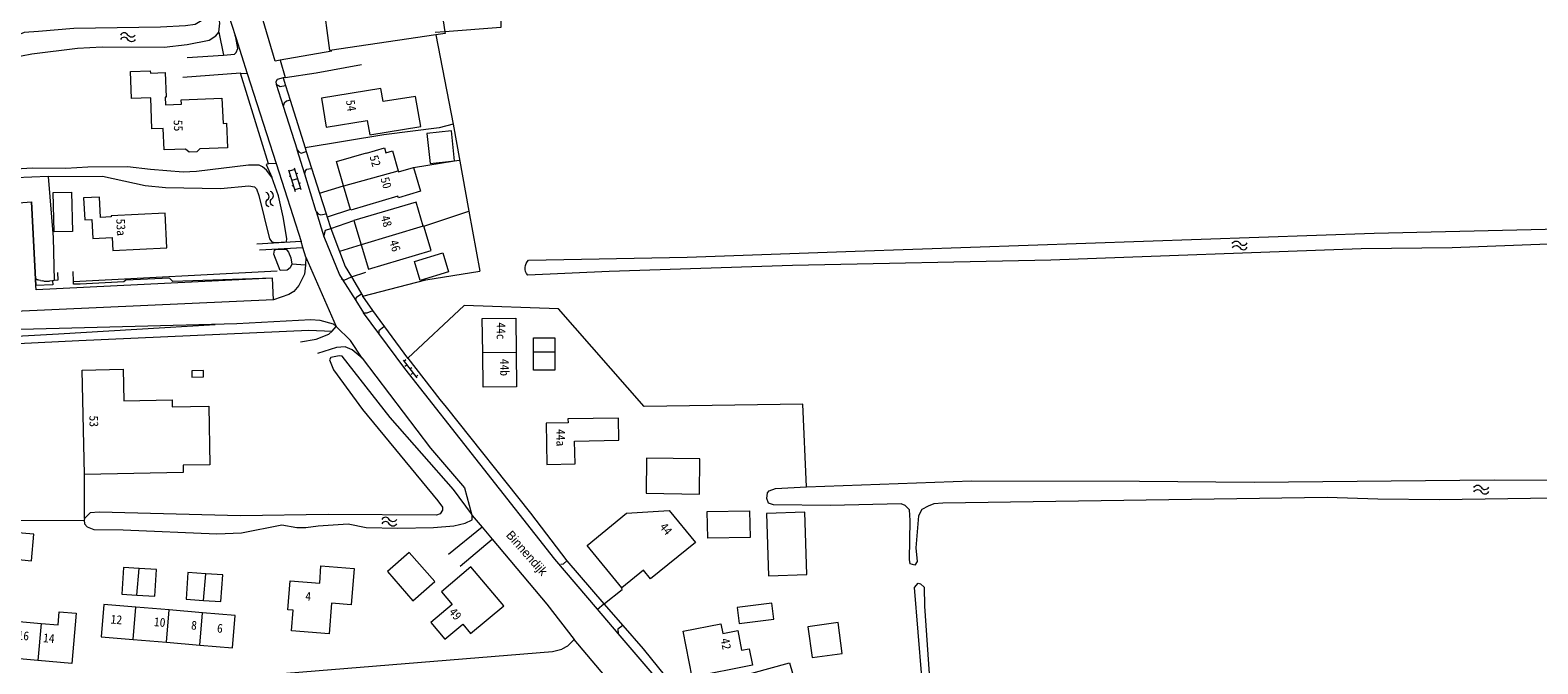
# Model space of a CAD drawing. Header units: metres. Extents: x 189705 to 199106, y 581686 to 588448.
# Tile 12 of 256: x 190221 to 190526, y 582108 to 582237. Entities that reach past the tile are written whole.
import ezdxf

# ---------------------------------------------------------------- set-up
doc = ezdxf.new("R2010")
doc.units = ezdxf.units.M
doc.layers.add('B-WA-OG-GBKN-G', color=7, linetype='Continuous', lineweight=18)
doc.styles.add('Style-DotumChe', font='DotumChe.ttf')
doc.styles.add('Style-WORKING', font='WORKING.shx')

msp = doc.modelspace()

# ---------------------------------------------------------------- linework, layer by layer
at = {"layer": 'B-WA-OG-GBKN-G'}
for p, q in [((190257.034, 582251.476), (190262.233, 582235.25)), ((190258.796, 582236.388), (190259.778, 582231.727)), ((190262.233, 582235.25), (190262.15, 582235.685)), ((190262.233, 582235.25), (190264.592, 582227.978)), ((190304.608, 582236.446), (190302.691, 582236.3)), ((190302.817, 582235.795), (190306.347, 582217.681)), ((190252.402, 582231.2), (190259.778, 582231.727)), ((190281.689, 582232.511), (190271.276, 582230.652)), ((190263.201, 582228.014), (190251.517, 582227.134)), ((190268.887, 582209.651), (190263.201, 582228.014)), ((190263.201, 582228.014), (190264.592, 582227.978)), ((190264.592, 582227.978), (190270.46, 582209.751)), ((190271.276, 582230.652), (190272.27, 582227.162)), ((190270.443, 582225.812), (190271.858, 582221.356)), ((190272.27, 582227.162), (190271.891, 582227.074)), ((190271.891, 582227.074), (190272.361, 582225.565)), ((190272.361, 582225.565), (190273.292, 582222.574)), ((190273.292, 582222.574), (190276.314, 582212.928)), ((190271.858, 582221.356), (190274.69, 582212.531)), ((190306.347, 582217.681), (190309.51, 582200.091)), ((190276.223, 582207.56), (190274.69, 582212.531)), ((190276.314, 582212.928), (190276.546, 582212.19)), ((190268.887, 582209.651), (190268.403, 582209.546)), ((190268.403, 582209.546), (190269.577, 582206.933)), ((190270.46, 582209.751), (190268.887, 582209.651)), ((190270.46, 582209.751), (190275.477, 582193.882)), ((190276.546, 582212.19), (190279.203, 582203.708)), ((190298.287, 582208.943), (190306.612, 582210.288)), ((190306.612, 582210.288), (190307.547, 582210.394)), ((190272.959, 582208.47), (190274.321, 582204.077)), ((190274.194, 582208.539), (190273.048, 582208.184)), ((190273.058, 582207.14), (190273.344, 582207.229)), ((190274.786, 582206.629), (190273.64, 582206.273)), ((190274.106, 582208.826), (190275.467, 582204.432)), ((190274.777, 582207.673), (190274.49, 582207.584)), ((190278.563, 582199.973), (190276.223, 582207.56)), ((190273.65, 582205.229), (190273.936, 582205.318)), ((190275.379, 582204.718), (190274.232, 582204.363)), ((190275.369, 582205.762), (190275.083, 582205.674)), ((190279.203, 582203.708), (190284.114, 582205.212)), ((190279.203, 582203.708), (190280.563, 582199.496)), ((190285.535, 582200.37), (190284.114, 582205.212)), ((190216.398, 582201.634), (190220.859, 582201.936)), ((190221.748, 582184.975), (190220.859, 582201.936)), ((190285.535, 582200.37), (190280.77, 582198.854)), ((190285.559, 582200.288), (190285.535, 582200.37)), ((190278.563, 582199.973), (190280.108, 582194.905)), ((190280.563, 582199.496), (190280.77, 582198.854)), ((190280.77, 582198.854), (190281.521, 582196.53)), ((190281.521, 582196.53), (190286.174, 582198.146)), ((190286.174, 582198.146), (190287.678, 582193.231)), ((190300.356, 582197.048), (190309.51, 582200.091)), ((190309.51, 582200.091), (190311.703, 582187.895)), ((190281.521, 582196.53), (190283.275, 582191.912)), ((190300.241, 582197.014), (190287.678, 582193.231)), ((190300.356, 582197.048), (190300.241, 582197.014)), ((190275.477, 582193.882), (190266.52, 582193.387)), ((190267.054, 582192.219), (190275.848, 582192.707)), ((190275.848, 582192.707), (190275.477, 582193.882)), ((190276.48, 582190.708), (190275.848, 582192.707)), ((190287.678, 582193.231), (190283.275, 582191.912)), ((190276.383, 582189.083), (190273.612, 582189.281)), ((190276.48, 582190.708), (190276.383, 582189.083)), ((190276.48, 582190.708), (190282.629, 582176.673)), ((190221.795, 582184.077), (190221.748, 582184.975)), ((190269.703, 582186.455), (190221.795, 582184.077)), ((190222.355, 582186.037), (190222.157, 582186.134)), ((190222.685, 582185.973), (190222.355, 582186.037)), ((190222.685, 582185.973), (190223.086, 582185.899)), ((190223.363, 582185.888), (190223.086, 582185.899)), ((190223.363, 582185.888), (190224.167, 582185.867)), ((190224.167, 582185.867), (190224.505, 582185.887)), ((190225.133, 582185.958), (190224.505, 582185.887)), ((190225.443, 582186), (190225.133, 582185.958)), ((190229.356, 582185.816), (190229.294, 582187.843)), ((190229.356, 582185.816), (190270.642, 582187.93)), ((190239.597, 582185.72), (190230.709, 582185.274)), ((190239.96, 582186.081), (190239.597, 582185.72)), ((190248.794, 582186.499), (190239.96, 582186.081)), ((190249.527, 582185.775), (190248.794, 582186.499)), ((190269.703, 582186.455), (190249.527, 582185.775)), ((190269.887, 582182.086), (190269.703, 582186.455)), ((190283.623, 582186.372), (190283.84, 582186.273)), ((190283.84, 582186.273), (190286.566, 582181.934)), ((190285.701, 582186.745), (190288.601, 582187.7)), ((190285.701, 582186.745), (190288.029, 582182.855)), ((190269.887, 582182.086), (190217.499, 582179.729)), ((190286.566, 582181.934), (190288.131, 582179.442)), ((190287.896, 582182.821), (190288.029, 582182.855)), ((190290.016, 582179.889), (190288.029, 582182.855)), ((190291.256, 582175.247), (190288.131, 582179.442)), ((190297.137, 582170.279), (190290.016, 582179.889)), ((190226.34, 582175.206), (190258.047, 582177.061)), ((190230.422, 582173.799), (190277.057, 582175.946)), ((190277.057, 582175.946), (190281.795, 582175.732)), ((190281.795, 582175.732), (190282.629, 582176.673)), ((190208.379, 582172.731), (190230.422, 582173.799)), ((190217.798, 582174.723), (190226.34, 582175.206)), ((190296.182, 582169.84), (190298.936, 582166.281)), ((190296.335, 582169.642), (190296.73, 582169.948)), ((190297.137, 582170.279), (190297.005, 582170.156)), ((190297.137, 582170.279), (190303.644, 582161.86)), ((190319.077, 582171.403), (190312.308, 582171.323)), ((190326.929, 582171.495), (190322.61, 582171.444)), ((190296.947, 582168.851), (190296.551, 582168.545)), ((190297.559, 582168.06), (190297.954, 582168.366)), ((190298.171, 582167.27), (190297.775, 582166.964)), ((190298.783, 582166.479), (190299.178, 582166.785)), ((190303.644, 582161.86), (190304.876, 582160.306)), ((190231.558, 582137.761), (190231.57, 582146.679)), ((190231.558, 582137.761), (190231.498, 582137.365)), ((190310.125, 582138.541), (190310.035, 582138.664)), ((190310.171, 582138.329), (190310.035, 582138.664)), ((190310.125, 582138.541), (190310.171, 582138.329)), ((190310.171, 582138.329), (190312.168, 582135.958)), ((190312.168, 582135.958), (190305.385, 582130.429)), ((190307.75, 582128.069), (190314.21, 582133.532)), ((190312.168, 582135.958), (190314.21, 582133.532)), ((190242.23, 582122.207), (190242.685, 582127.609)), ((190328.147, 582128.478), (190328.681, 582128.555)), ((190328.681, 582128.555), (190329.365, 582129.166)), ((190329.365, 582129.166), (190336.887, 582120.463)), ((190255.728, 582121.139), (190256.182, 582126.518)), ((190241.472, 582113.213), (190242.025, 582119.773)), ((190248.771, 582119.203), (190242.025, 582119.773)), ((190248.218, 582112.643), (190248.771, 582119.203)), ((190255.516, 582118.634), (190248.771, 582119.203)), ((190254.963, 582112.074), (190255.516, 582118.634)), ((190335.595, 582119.324), (190336.887, 582120.463)), ((190339.782, 582114.413), (190335.595, 582119.324)), ((190336.887, 582120.463), (190340.711, 582116.039)), ((190216.125, 582117.072), (190222.821, 582116.466)), ((190222.821, 582116.466), (190222.141, 582108.95)), ((190340.711, 582116.039), (190339.721, 582115.282)), ((190339.721, 582115.282), (190339.782, 582114.413)), ((190241.472, 582113.213), (190248.218, 582112.643)), ((190248.218, 582112.643), (190254.963, 582112.074)), ((190337.065, 582105.853), (190330.859, 582113.187)), ((190222.141, 582108.95), (190215.444, 582109.556))]:
    msp.add_line(p, q, dxfattribs=at)
at = {"layer": 'B-WA-OG-GBKN-G', "flags": 128}
for points in [[(190315.41, 582284.566), (190315.975, 582237.309), (190304.608, 582236.446)], [(190302.817, 582235.795), (190281.345, 582232.627), (190279.905, 582243.389), (190281.376, 582243.661), (190280.805, 582247.48), (190278.365, 582247.497), (190278.372, 582248.488), (190272.575, 582248.529), (190272.64, 582257.918), (190302.959, 582257.706), (190302.892, 582248.097), (190304.608, 582236.446)], [(190258.796, 582236.388), (190258.997, 582238.196), (190258.639, 582240.609), (190256.855, 582245.892), (190254.817, 582249.675), (190254.284, 582249.928), (190253.725, 582249.546), (190253.447, 582248.936), (190255.41, 582242.892), (190255.745, 582239.487), (190255.009, 582238.546), (190254.044, 582237.91), (190252.064, 582237.653), (190247.009, 582237.392), (190229.43, 582237.114), (190222.242, 582236.494)], [(190271.276, 582230.652), (190270.209, 582230.462), (190264.852, 582248.841)], [(190222.242, 582236.494), (190219.372, 582236.261), (190213.99, 582234.069), (190206.27, 582232.381), (190202.714, 582231.844), (190197.912, 582232.345), (190194.202, 582233.839), (190191.508, 582234.622), (190170.247, 582234.136), (190150.638, 582233.042), (190130.088, 582232.506), (190116.168, 582232.538), (190111.191, 582231.006), (190110.428, 582231.285), (190107.708, 582232.856), (190106.082, 582232.854), (190103.417, 582231.732), (190103.138, 582231.325), (190103.139, 582230.843), (190102.428, 582230.308), (190088.28, 582230.01)], [(190200.509, 582227.47), (190214.654, 582230.767), (190220.902, 582231.996), (190230.172, 582233.1), (190235.151, 582233.361), (190247.75, 582233.302), (190252.398, 582233.843), (190256.842, 582234.738), (190258.188, 582235.604), (190258.796, 582236.388)], [(190259.778, 582231.727), (190261.977, 582231.925), (190262.307, 582232.229), (190262.661, 582233.018), (190262.233, 582235.25)], [(190304.608, 582236.446), (190304.664, 582236.068), (190302.817, 582235.795)], [(190247.537, 582216.833), (190245.258, 582216.743), (190245.051, 582223.052), (190241.148, 582222.888), (190240.918, 582228.374), (190244.915, 582228.542), (190244.936, 582228.042), (190247.933, 582228.168), (190248.142, 582223.182), (190247.956, 582223.174), (190248.007, 582221.625)], [(190272.27, 582227.162), (190278.569, 582228.111), (190287.763, 582229.825)], [(190267.669, 582209.04), (190266.983, 582209.37), (190264.824, 582209.417), (190254.309, 582208.081), (190251.591, 582207.951), (190244.935, 582208.5), (190240.311, 582209.053), (190232.284, 582208.966), (190227.789, 582208.731), (190221.005, 582208.748), (190216.663, 582208.513), (190211.99, 582207.82), (190203.253, 582205.674), (190202.186, 582205.698), (190200.661, 582206.331), (190198.627, 582208.361), (190197.582, 582211.332), (190197.325, 582214.126), (190197.269, 582218.344), (190198, 582222.029), (190198.605, 582226.705), (190199.138, 582227.164), (190200.509, 582227.47)], [(190271.891, 582227.074), (190270.62, 582226.779), (190270.341, 582226.295), (190270.443, 582225.812)], [(190270.443, 582225.812), (190271.283, 582225.357), (190272.361, 582225.565)], [(190279.649, 582222.994), (190280.607, 582217.091), (190288.918, 582218.44), (190289.394, 582215.508), (190299.764, 582217.23), (190298.709, 582223.342), (190292.116, 582222.272), (190291.682, 582224.947), (190279.649, 582222.994)], [(190248.007, 582221.625), (190251.237, 582221.761), (190251.2, 582222.633), (190259.455, 582222.98), (190259.67, 582217.87), (190260.344, 582217.898), (190260.554, 582212.918), (190254.94, 582212.682), (190254.335, 582212.101), (190252.837, 582212.038), (190252.036, 582212.662), (190247.72, 582212.481), (190247.537, 582216.833)], [(190273.292, 582222.574), (190272.556, 582222.36), (190272.049, 582221.979), (190271.858, 582221.356)], [(190306.347, 582217.681), (190303.452, 582216.991), (190292.276, 582215.552), (190276.314, 582212.928)], [(190306.612, 582210.288), (190305.957, 582216.321), (190300.986, 582215.782), (190301.641, 582209.748), (190306.612, 582210.288)], [(190274.69, 582212.531), (190275.007, 582212.125), (190275.515, 582211.845), (190276.546, 582212.19)], [(190284.114, 582205.212), (190282.675, 582210.113), (190288.719, 582211.856), (190288.733, 582211.808), (190292.37, 582212.91), (190292.666, 582211.882), (190294.031, 582212.275), (190295.187, 582208.214)], [(190224.239, 582207.073), (190217.604, 582206.837), (190214.328, 582206.425), (190202.163, 582203.996)], [(190224.239, 582207.073), (190235.258, 582207.14), (190243.898, 582205.272), (190247.987, 582204.846), (190259.139, 582204.684), (190264.931, 582205.225), (190266.023, 582204.972), (190266.43, 582204.566), (190266.939, 582203.246), (190269.11, 582194.433), (190269.593, 582193.823), (190270.305, 582193.697), (190272.54, 582193.827), (190272.59, 582194.488), (190271.873, 582198.882), (190270.928, 582203.2), (190269.577, 582206.933)], [(190224.239, 582207.073), (190225.214, 582194.753), (190225.443, 582186)], [(190269.577, 582206.933), (190268.483, 582208.355), (190267.669, 582209.04)], [(190276.223, 582207.56), (190276.358, 582208.239), (190276.688, 582208.569), (190277.475, 582208.723)], [(190284.114, 582205.212), (190284.16, 582205.226), (190295.187, 582208.214)], [(190298.287, 582208.943), (190299.709, 582204.097), (190295.218, 582202.779), (190295.126, 582203.096), (190285.559, 582200.288)], [(190295.187, 582208.214), (190295.235, 582208.047), (190298.287, 582208.943)], [(190228.944, 582203.934), (190229.192, 582195.957), (190225.472, 582195.841), (190225.224, 582203.818), (190228.944, 582203.934)], [(190220.859, 582201.936), (190220.862, 582201.937), (190221.748, 582184.975)], [(190247.937, 582199.675), (190236.966, 582199.127), (190236.978, 582198.901), (190234.822, 582198.793), (190234.617, 582202.896), (190231.421, 582202.736), (190231.641, 582198.323), (190233.106, 582198.397), (190233.299, 582194.52), (190237.178, 582194.713), (190237.308, 582192.1), (190248.288, 582192.648), (190247.937, 582199.675)], [(190300.241, 582197.014), (190298.805, 582201.876), (190286.174, 582198.146)], [(190587.292, 582198.756), (190621.786, 582200.607), (190637.509, 582201.62), (190638.119, 582201.265), (190638.171, 582200.173), (190637.334, 582198.698), (190627.047, 582197.769), (190608.328, 582196.778), (190580.717, 582195.774), (190528.314, 582193.39), (190508.806, 582192.652), (190490.391, 582192.449), (190427.446, 582190.153), (190375.093, 582189.014), (190337.907, 582187.819), (190321.422, 582187.098)], [(190278.563, 582199.973), (190278.985, 582199.502), (190279.417, 582199.325), (190280.563, 582199.496)], [(190387.817, 582191.952), (190493.003, 582195.629), (190547.895, 582196.873), (190559.149, 582197.295), (190587.292, 582198.756)], [(190280.108, 582194.905), (190280.437, 582196.176), (190281.521, 582196.53)], [(190280.108, 582194.905), (190283.293, 582187.16), (190283.84, 582186.273)], [(190287.678, 582193.231), (190289.182, 582188.315), (190301.832, 582192.051), (190300.356, 582197.048)], [(190273.612, 582189.281), (190273.283, 582188.594), (190272.698, 582188.111), (190271.225, 582188.057), (190269.951, 582191.359), (190270.129, 582192.122), (190270.356, 582192.274), (190272.465, 582192.328), (190272.948, 582191.745), (190273.407, 582190.627), (190273.612, 582189.281)], [(190283.275, 582191.912), (190284.433, 582188.864), (190285.701, 582186.745)], [(190298.449, 582189.842), (190304.218, 582191.599), (190305.394, 582187.734), (190299.625, 582185.978), (190298.449, 582189.842)], [(190321.591, 582190.098), (190353.754, 582190.763), (190387.817, 582191.952)], [(190276.383, 582189.083), (190276.205, 582187.251), (190275.065, 582185.015), (190274, 582183.793), (190272.984, 582183.131), (190269.887, 582182.086)], [(190225.133, 582185.958), (190225.184, 582185.12), (190221.748, 582184.975)], [(190226.09, 582187.622), (190226.159, 582186.096), (190225.443, 582186)], [(190230.709, 582185.274), (190229.374, 582185.234), (190229.356, 582185.816)], [(190283.84, 582186.273), (190284.234, 582186.094), (190285.701, 582186.745)], [(190288.029, 582182.855), (190300.796, 582186.117), (190311.703, 582187.895)], [(190286.566, 582181.934), (190286.702, 582182.642), (190287.59, 582183.253)], [(190288.131, 582179.442), (190288.916, 582179.418), (190290.016, 582179.889)], [(190377.927, 582144.157), (190377.16, 582160.934), (190345.052, 582160.465), (190327.653, 582180.234), (190308.55, 582180.919), (190297.137, 582170.279)], [(190187.718, 582175.297), (190262.449, 582177.298), (190277.486, 582178.081), (190279.291, 582177.983), (190281.983, 582177.223), (190282.629, 582176.673)], [(190287.855, 582170.274), (190285.536, 582173.824), (190282.629, 582176.673)], [(190292.272, 582176.577), (190291.282, 582175.763), (190291.256, 582175.247)], [(190312.308, 582171.323), (190312.227, 582178.272), (190318.996, 582178.351), (190319.077, 582171.403)], [(190275.375, 582173.546), (190278.575, 582174.112), (190281.113, 582175.135), (190281.795, 582175.732)], [(190335.595, 582119.324), (190326.901, 582129.519), (190296.524, 582168.173), (190291.256, 582175.247)], [(190322.61, 582171.444), (190322.614, 582174.389), (190326.933, 582174.383), (190326.929, 582171.495)], [(190310.035, 582138.664), (190306.41, 582143.592), (190293.564, 582158.234), (190283.795, 582170.671), (190283.21, 582170.696), (190281.535, 582170.363), (190281.23, 582169.905), (190282.071, 582167.873), (190287.923, 582159.853), (190303.213, 582141.351), (190304.128, 582140.032), (190304.18, 582139.397), (190303.673, 582138.685), (190302.936, 582138.379), (190280.989, 582138.552), (190263.207, 582138.273)], [(190287.855, 582170.274), (190285.844, 582171.946), (190284.446, 582172.552), (190282.643, 582172.42), (190278.81, 582171.192)], [(190287.855, 582170.274), (190301.752, 582152.021), (190308.645, 582143.976), (190310.035, 582138.664)], [(190319.077, 582171.403), (190319.159, 582164.453), (190312.39, 582164.374), (190312.308, 582171.323)], [(190326.929, 582171.495), (190326.923, 582167.802), (190322.604, 582167.808), (190322.61, 582171.444)], [(190231.57, 582146.679), (190231.141, 582167.826), (190239.461, 582167.995), (190239.59, 582161.587), (190249.36, 582161.785), (190249.388, 582160.392), (190256.767, 582160.541), (190257.008, 582148.645), (190251.561, 582148.534), (190251.59, 582147.085), (190231.57, 582146.679)], [(190253.35, 582167.699), (190253.36, 582166.429), (190255.697, 582166.448), (190255.686, 582167.718), (190253.35, 582167.699)], [(190304.876, 582160.306), (190321.988, 582138.811), (190329.365, 582129.166)], [(190325.32, 582148.705), (190331.018, 582148.803), (190330.938, 582153.439), (190339.889, 582153.593), (190339.812, 582158.1), (190329.579, 582157.923), (190329.593, 582157.125), (190325.176, 582157.049), (190325.32, 582148.705)], [(190345.407, 582142.846), (190356.229, 582142.681), (190356.338, 582149.833), (190345.516, 582149.998), (190345.407, 582142.846)], [(190377.927, 582144.157), (190411.345, 582145.362), (190445.434, 582145.332), (190468.652, 582145.135), (190517.348, 582145.609), (190584.562, 582145.371), (190595.486, 582144.496), (190602.115, 582146.03), (190628.253, 582146.269)], [(190400.34, 582128.985), (190399.884, 582128.272), (190398.968, 582128.525), (190398.84, 582129.439), (190398.933, 582137.342), (190398.777, 582139.475), (190397.964, 582140.363), (190397.1, 582140.693), (190382.799, 582140.342), (190371.266, 582140.48), (190370.198, 582140.834), (190369.892, 582141.774), (190370.044, 582142.917), (190370.347, 582143.324), (190371.643, 582143.808), (190377.927, 582144.157)], [(190340.516, 582123.663), (190333.481, 582132.277), (190341.452, 582138.786), (190350.125, 582139.346), (190355.404, 582132.881), (190346.344, 582125.482), (190344.904, 582127.246), (190340.516, 582123.663)], [(190366.392, 582139.312), (190366.499, 582133.886), (190357.906, 582133.718), (190357.8, 582139.144), (190366.392, 582139.312)], [(190533.914, 582141.922), (190506.252, 582141.529), (190493.729, 582141.664), (190483.465, 582142.006), (190405.558, 582140.832), (190403.755, 582140.702), (190402.561, 582140.269), (190401.292, 582139.555), (190400.607, 582138.309), (190400.107, 582131.779), (190400.34, 582128.985)], [(190198.156, 582134.703), (190199.376, 582135.239), (190202.601, 582135.929), (190212.455, 582137.315), (190231.498, 582137.365)], [(190231.498, 582137.365), (190231.609, 582136.655), (190232.118, 582136.02), (190233.491, 582135.489), (190239.435, 582135.446), (190258.411, 582134.634), (190263.389, 582134.818), (190271.618, 582136.43), (190274.641, 582135.901), (190276.419, 582135.929), (190278.985, 582136.262), (190285.055, 582136.677), (190288.714, 582135.92), (190295.115, 582135.751), (190302.304, 582135.888), (190306.419, 582136.224), (190308.755, 582136.811), (190310.177, 582137.474), (190310.171, 582138.329)], [(190263.207, 582138.273), (190234.578, 582138.996), (190232.724, 582138.892), (190231.558, 582137.761)], [(190370.229, 582126.12), (190378.015, 582126.364), (190377.618, 582139.017), (190369.832, 582138.773), (190370.229, 582126.12)], [(190216.913, 582129.554), (190220.84, 582129.18), (190221.351, 582134.547), (190217.355, 582134.928), (190216.913, 582129.554)], [(190314.21, 582133.532), (190325.287, 582120.37), (190330.859, 582113.187)], [(190292.994, 582126.965), (190298.17, 582121.067), (190302.569, 582124.928), (190297.393, 582130.826), (190292.994, 582126.965)], [(190242.685, 582127.609), (190239.509, 582127.802), (190239.18, 582122.392), (190242.23, 582122.207)], [(190242.23, 582122.207), (190245.875, 582121.985), (190246.204, 582127.395), (190242.685, 582127.609)], [(190273.536, 582114.935), (190273.858, 582119.14), (190272.831, 582119.219), (190273.282, 582125.103), (190279.257, 582124.644), (190279.524, 582128.129), (190286.229, 582127.615), (190285.665, 582120.261), (190281.686, 582120.566), (190281.209, 582114.347), (190273.536, 582114.935)], [(190309.929, 582127.919), (190303.921, 582122.865), (190306.082, 582120.297), (190301.779, 582116.678), (190304.659, 582113.254), (190308.269, 582116.291), (190309.851, 582114.41), (190316.552, 582120.047), (190309.929, 582127.919)], [(190256.182, 582126.518), (190252.564, 582126.752), (190252.215, 582121.366), (190255.728, 582121.139)], [(190255.728, 582121.139), (190259.253, 582120.911), (190259.602, 582126.297), (190256.182, 582126.518)], [(190402.811, 582087.521), (190399.813, 582123.75), (190400.574, 582124.64), (190401.056, 582124.514), (190401.769, 582123.828), (190401.824, 582119.967), (190402.935, 582104.241), (190404.248, 582089.608), (190404.658, 582087.397), (190405.929, 582086.205), (190409.79, 582085.905), (190440.732, 582084.551), (190457.878, 582084.853), (190548.84, 582087.468), (190555.038, 582087.401)], [(190336.997, 582120.513), (190340.6, 582123.338), (190340.516, 582123.663)], [(190222.821, 582116.466), (190226.228, 582116.158), (190226.47, 582118.832), (190229.922, 582118.52), (190229, 582108.33), (190222.141, 582108.95)], [(190242.025, 582119.773), (190235.493, 582120.324), (190234.94, 582113.764), (190241.472, 582113.213)], [(190254.963, 582112.074), (190261.585, 582111.515), (190262.138, 582118.075), (190255.516, 582118.634)], [(190364.28, 582116.433), (190371.333, 582117.317), (190370.925, 582120.573), (190363.872, 582119.689), (190364.28, 582116.433)], [(190340.711, 582116.039), (190344.806, 582111.3), (190360.967, 582091.313)], [(190352.946, 582114.887), (190360.602, 582116.401), (190360.997, 582114.406), (190363.99, 582114.998), (190364.775, 582111.029), (190366.297, 582111.33), (190366.957, 582107.997), (190354.785, 582105.59), (190352.946, 582114.887)], [(190379.071, 582109.557), (190385.185, 582110.382), (190384.343, 582116.615), (190378.23, 582115.789), (190379.071, 582109.557)], [(190330.859, 582113.187), (190329.488, 582111.813), (190328.371, 582111.227)], [(190366.346, 582082.234), (190349.083, 582103.506), (190339.782, 582114.413)], [(190228.524, 582101.488), (190240.997, 582103.256), (190272.518, 582106.399), (190326.466, 582110.792), (190328.371, 582111.227)], [(190357.492, 582102.451), (190363.408, 582105.432), (190374.479, 582108.47), (190375.806, 582103.823), (190367.451, 582101.981), (190359.759, 582098.262), (190357.492, 582102.451)]]:
    msp.add_lwpolyline(points, dxfattribs=at)
at = {"layer": 'B-WA-OG-GBKN-G'}
for centre, radius, start, end in [((190239.628, 582235.373), 0.85, 28.35896, 152.21398), ((190239.632, 582234.473), 0.85, 28.35896, 152.21398), ((190268.148, 582203.042), 0.85, 310.42731, 74.28233), ((190269.027, 582203.235), 0.85, 310.42731, 74.28233), ((190466.469, 582193.999), 0.85, 210.1363, 333.99133), ((190466.501, 582193.1), 0.85, 210.1363, 333.99133), ((190224.275, 582190.233), 4.614, 237.62915, 242.67096), ((190515.448, 582144.47), 0.85, 208.64542, 332.50044), ((190515.457, 582143.571), 0.85, 208.64542, 332.50044), ((190292.6, 582136.247), 0.85, 27.38496, 151.23999), ((190292.611, 582137.147), 0.85, 27.38496, 151.23999)]:
    msp.add_arc(centre, radius, start, end, dxfattribs=at)
at = {"layer": 'B-WA-OG-GBKN-G', "extrusion": (0, 0, -1)}
for centre, radius, start, end in [((-190241.124, 582236.18), 0.85, 207.78601, 331.64103), ((-190241.128, 582235.28), 0.85, 207.78601, 331.64103), ((-190269.251, 582201.748), 0.85, 285.71766, 49.57268), ((-190270.13, 582201.941), 0.85, 285.71766, 49.57268), ((-190464.999, 582193.146), 0.85, 26.00867, 149.86369), ((-190465.031, 582192.247), 0.85, 26.00867, 149.86369), ((-190323.02, 582188.513), 2.134, 318.47646, 47.97205), ((-190513.956, 582143.655), 0.85, 27.49955, 151.35457), ((-190513.965, 582142.756), 0.85, 27.49955, 151.35457), ((-190294.109, 582137.029), 0.85, 208.76, 332.61503), ((-190294.12, 582137.929), 0.85, 208.76, 332.61503)]:
    msp.add_arc(centre, radius, start, end, dxfattribs=at)

# ---------------------------------------------------------------- texts
at = {"layer": 'B-WA-OG-GBKN-G'}
for s, rotation, style, p in [('54', 279.20629, 'Style-DotumChe', (190284.571, 582222.478)), ('55', 272.41349, 'Style-DotumChe', (190249.648, 582218.543)), ('52', 286.3522, 'Style-DotumChe', (190289.335, 582211.127)), ('50', 286.3522, 'Style-DotumChe', (190291.55, 582206.683)), ('53a', 272.85797, 'Style-DotumChe', (190238.012, 582198.506)), ('48', 286.46195, 'Style-DotumChe', (190291.61, 582198.884)), ('46', 286.46195, 'Style-DotumChe', (190293.368, 582193.907)), ('44c', 270.65363, 'Style-DotumChe', (190315.108, 582177.498)), ('44b', 270.65363, 'Style-DotumChe', (190315.827, 582170.105)), ('53', 271.13786, 'Style-DotumChe', (190232.577, 582158.603)), ('44a', 270.96035, 'Style-DotumChe', (190327.2, 582155.867)), ('44', 309.20934, 'Style-DotumChe', (190348.036, 582135.973)), ('Binnendijk', 311.41975, 'Style-WORKING', (190316.913, 582134.293)), ('4', 355.62172, 'Style-DotumChe', (190276.289, 582121.111)), ('12', 355.20888, 'Style-DotumChe', (190236.83, 582116.447)), ('49', 310.07524, 'Style-DotumChe', (190305.322, 582118.691)), ('16', 354.85233, 'Style-DotumChe', (190217.957, 582113.204)), ('10', 355.20888, 'Style-DotumChe', (190245.605, 582115.922)), ('8', 355.20888, 'Style-DotumChe', (190253.142, 582115.237)), ('6', 355.20888, 'Style-DotumChe', (190258.395, 582114.627)), ('14', 354.85233, 'Style-DotumChe', (190223.135, 582112.671)), ('42', 281.1754, 'Style-DotumChe', (190360.507, 582113.271))]:
    msp.add_text(s, height=1.8, rotation=rotation, dxfattribs=dict(at, style=style)).set_placement(p)

doc.saveas('drawing.dxf')
